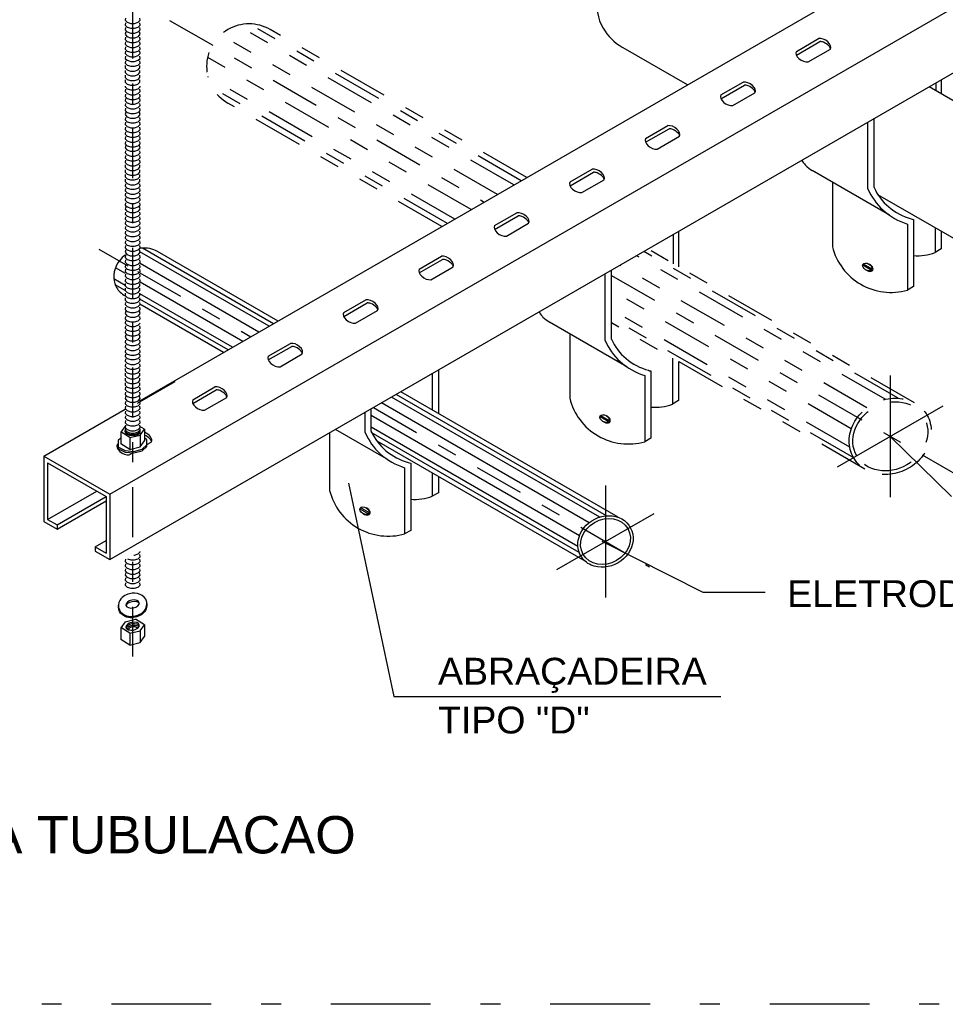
# Model space of a CAD drawing. Header units: inches. Extents: x -35 to 144, y -65 to -22.
# Tile 32 of 47: x 120.51 to 125.15, y -52.04 to -47.1. Entities that reach past the tile are written whole.
import ezdxf

# ---------------------------------------------------------------- set-up
doc = ezdxf.new("R2010")
doc.units = ezdxf.units.IN
doc.header["$MEASUREMENT"] = 0
for name, pattern in [('COMPRESS$0$DIVIDE2', [0.625, 0.25, -0.125, 0, -0.125, 0, -0.125]), ('CONTINUA', [0]), ('DASHDOT', [1, 0.5, -0.25, 0, -0.25]), ('DASHDOT2', [0.5, 0.25, -0.125, 0, -0.125])]:
    doc.linetypes.add(name, pattern=pattern)
for name, color, linetype in [('AR-FRIGORIGENAS', 130, 'COMPRESS$0$DIVIDE2'), ('DETALHES', 2, 'Continuous'), ('EQUIP', 8, 'Continuous'), ('ITEM', 8, 'Continuous')]:
    doc.layers.add(name, color=color, linetype=linetype)
doc.layers.add('TEXTO-02', color=2, linetype='Continuous', lineweight=20)
doc.styles.add('ROMANS', font='arial.ttf', dxfattribs={"height": 0.18})

msp = doc.modelspace()

# ---------------------------------------------------------------- linework, layer by layer
at = {"color": 2, "linetype": 'DASHDOT'}
msp.add_lwpolyline([(117.2662, -43.0261), (128.0681, -43.0261), (128.0681, -52.0378), (117.2662, -52.0378)], close=True, dxfattribs=at)
at = {"layer": 'AR-FRIGORIGENAS'}
for p, q in [((122.9858, -47.9281), (121.6, -47.128)), ((123.0226, -47.9068), (121.6598, -47.1199)), ((123.0503, -47.8908), (121.7645, -47.1484)), ((122.9028, -47.976), (121.5152, -47.1749)), ((122.7719, -48.0515), (121.4498, -47.2882)), ((122.6889, -48.0994), (121.4516, -47.385)), ((122.6521, -48.1207), (121.4745, -47.4408)), ((122.6244, -48.1367), (121.5515, -47.5173)), ((124.9938, -49.021), (123.658, -48.2498)), ((124.8475, -49.003), (123.6005, -48.283)), ((124.912, -48.9976), (123.6374, -48.2617)), ((124.756, -49.0459), (123.5175, -48.3309)), ((124.6774, -49.1516), (123.4742, -48.4569)), ((124.6693, -49.2428), (123.4742, -48.5528)), ((124.6892, -49.2969), (123.4742, -48.5954)), ((124.7453, -49.3533), (123.4742, -48.6194))]:
    msp.add_line(p, q, dxfattribs=at)
msp.add_ellipse((121.658, -47.3329), major_axis=(0.1506, 0.1506), ratio=1, start_param=0.261799, end_param=3.403392, dxfattribs=at)
msp.add_ellipse((124.8728, -49.1889), major_axis=(-0.1685, -0.0973), ratio=0.852526, dxfattribs=at)
msp.add_open_spline([(124.6884, -49.2954), (124.7044, -49.3232), (124.729, -49.3459), (124.8123, -49.3874), (124.8819, -49.3868), (125.0011, -49.334), (125.0499, -49.2823), (125.0887, -49.1653), (125.0774, -49.1008), (125.0003, -49.0129), (124.9367, -48.9912), (124.8098, -49.0057), (124.7474, -49.0414), (124.6704, -49.1434), (124.6566, -49.2093), (124.6782, -49.2755), (124.6828, -49.2857), (124.6884, -49.2954)], degree=3, knots=[0, 0, 0, 0, 0.513973, 0.513973, 1.445848, 1.445848, 2.377722, 2.377722, 3.309597, 3.309597, 4.241472, 4.241472, 5.173346, 5.173346, 6.105221, 6.105221, 6.283185, 6.283185, 6.283185, 6.283185], dxfattribs=at)
at = {"layer": 'DETALHES', "linetype": 'DASHDOT2'}
for p, q in [((121.0743, -50.2938), (121.0743, -46.6775)), ((121.2589, -47.1024), (122.8374, -48.0137)), ((120.9045, -48.2495), (121.0506, -48.3339)), ((121.0979, -48.3612), (121.6667, -48.6896)), ((123.4742, -48.3814), (125.2298, -49.395)), ((122.2814, -49.0445), (123.6648, -49.8432))]:
    msp.add_line(p, q, dxfattribs=at)
at = {"layer": 'DETALHES'}
for p, q in [((124.4022, -47.2577), (124.5134, -47.1935)), ((124.4022, -47.277), (124.52, -47.209)), ((124.4612, -47.311), (124.5724, -47.2468)), ((124.0239, -47.4761), (124.1351, -47.4119)), ((124.0239, -47.4954), (124.1417, -47.4274)), ((124.0829, -47.5294), (124.1941, -47.4652)), ((123.6456, -47.6945), (123.7568, -47.6303)), ((123.6456, -47.7138), (123.7634, -47.6459)), ((123.7046, -47.7478), (123.8158, -47.6836)), ((123.2673, -47.9129), (123.3785, -47.8487)), ((123.2673, -47.9323), (123.3851, -47.8643)), ((123.3263, -47.9662), (123.4375, -47.902)), ((122.889, -48.1314), (123.0002, -48.0671)), ((122.889, -48.1507), (123.0068, -48.0827)), ((122.948, -48.1847), (123.0592, -48.1204)), ((121.7807, -48.6238), (121.1242, -48.2447)), ((121.758, -48.6369), (121.1109, -48.2633)), ((122.5107, -48.3498), (122.6219, -48.2855)), ((122.5107, -48.3691), (122.6285, -48.3011)), ((121.707, -48.6664), (121.1111, -48.3224)), ((122.5697, -48.4031), (122.6809, -48.3388)), ((121.0373, -48.4317), (120.98, -48.3986)), ((121.0372, -48.4579), (120.9872, -48.429)), ((121.6264, -48.7129), (121.1112, -48.4154)), ((124.9896, -48.4377), (124.9589, -48.4555)), ((121.5754, -48.7423), (121.1108, -48.4741)), ((121.5527, -48.7555), (121.1106, -48.5002)), ((122.1324, -48.5682), (122.2436, -48.504)), ((122.1324, -48.5875), (122.2502, -48.5195)), ((122.1914, -48.6215), (122.3026, -48.5573)), ((121.7541, -48.7866), (121.8653, -48.7224)), ((121.7541, -48.8059), (121.8719, -48.7379)), ((121.8131, -48.8399), (121.9243, -48.7757)), ((124.8728, -48.8837), (124.8728, -49.4941)), ((121.3758, -49.005), (121.487, -48.9408)), ((121.3758, -49.0243), (121.4936, -48.9563)), ((123.416, -49.5942), (122.3728, -48.9918)), ((123.4502, -49.5877), (122.3955, -48.9787)), ((121.4348, -49.0583), (121.546, -48.9941)), ((123.3628, -49.6224), (122.3217, -49.0213)), ((124.6085, -49.3415), (125.1371, -49.0363)), ((123.3145, -49.6875), (122.2704, -49.0846)), ((121.0361, -49.1374), (121.0145, -49.1674)), ((121.0392, -49.1366), (121.0361, -49.1374)), ((121.1338, -49.1526), (121.111, -49.1387)), ((121.0145, -49.1674), (121.0145, -49.2268)), ((121.0602, -49.1951), (121.0146, -49.1671)), ((121.038, -49.1578), (121.0463, -49.1725)), ((121.0463, -49.1725), (121.0636, -49.1797)), ((121.0602, -49.1951), (121.1122, -49.1827)), ((121.0636, -49.1797), (121.085, -49.1797)), ((121.085, -49.1797), (121.1023, -49.1725)), ((121.1023, -49.1725), (121.1106, -49.1578)), ((121.1122, -49.1827), (121.1338, -49.1526)), ((121.1122, -49.1827), (121.1122, -49.2415)), ((121.1338, -49.1526), (121.1338, -49.2115)), ((123.3065, -49.7418), (122.2704, -49.1436)), ((123.3132, -49.7719), (122.2704, -49.1698)), ((120.9975, -49.2286), (121.003, -49.2255)), ((121.003, -49.2063), (121.0145, -49.1959)), ((121.003, -49.232), (121.003, -49.2063)), ((121.003, -49.2517), (121.003, -49.214)), ((121.0598, -49.2546), (121.0145, -49.2268)), ((121.0602, -49.1951), (121.0602, -49.2545)), ((121.1212, -49.2537), (121.1454, -49.232)), ((121.1212, -49.2615), (121.1454, -49.2398)), ((121.1454, -49.2063), (121.1338, -49.1959)), ((121.1454, -49.232), (121.1454, -49.2063)), ((121.1454, -49.2398), (121.1454, -49.214)), ((121.1454, -49.2306), (121.1677, -49.2177)), ((123.6725, -49.1982), (123.6417, -49.2159)), ((120.9975, -49.2479), (121.0037, -49.2443)), ((121.003, -49.244), (121.0365, -49.2607)), ((121.003, -49.2517), (121.0365, -49.2685)), ((121.0365, -49.2607), (121.0807, -49.2644)), ((121.0365, -49.2685), (121.0807, -49.2722)), ((121.0565, -49.2819), (121.0743, -49.2716)), ((121.0598, -49.2546), (121.1118, -49.2422)), ((121.0807, -49.2644), (121.1212, -49.2537)), ((121.0807, -49.2722), (121.1212, -49.2615)), ((123.445, -49.4347), (123.445, -49.998)), ((120.6481, -49.6053), (120.894, -49.4633)), ((123.2011, -49.8572), (123.689, -49.5755)), ((121.0365, -50.1187), (121.015, -50.1487)), ((121.0365, -50.1187), (121.0889, -50.1061)), ((121.1343, -50.134), (121.0889, -50.1061)), ((121.015, -50.1487), (121.015, -50.2081)), ((121.0607, -50.1764), (121.0151, -50.1484)), ((121.0607, -50.1764), (121.1127, -50.164)), ((121.0607, -50.1764), (121.0607, -50.2358)), ((121.1127, -50.164), (121.1343, -50.134)), ((121.1127, -50.164), (121.1127, -50.2228)), ((121.1343, -50.134), (121.1343, -50.1928)), ((121.0602, -50.2359), (121.015, -50.2081)), ((121.0602, -50.2359), (121.1122, -50.2235))]:
    msp.add_line(p, q, dxfattribs=at)
for points in [[(121.1118, -49.2422), (121.1338, -49.2115)], [(121.1122, -50.2235), (121.1343, -50.1928)]]:
    msp.add_lwpolyline(points, dxfattribs=at)
for points in [[(121.0377, -47.0906, 0), (121.0374, -47.1021, 0), (121.0471, -47.1122, 0), (121.0643, -47.118, 0), (121.0842, -47.118, 0), (121.1014, -47.1122, 0), (121.1112, -47.1021, 0), (121.1109, -47.0906, 0)], [(121.0377, -47.1147, 0), (121.0374, -47.1262, 0), (121.0471, -47.1362, 0), (121.0643, -47.142, 0), (121.0842, -47.142, 0), (121.1014, -47.1362, 0), (121.1112, -47.1262, 0), (121.1109, -47.1147, 0)], [(121.0396, -47.1595, 0), (121.0366, -47.1718, 0), (121.0455, -47.1831, 0), (121.0635, -47.1898, 0), (121.085, -47.1898, 0), (121.1031, -47.1831, 0), (121.112, -47.1718, 0), (121.1089, -47.1595, 0)], [(121.0377, -47.1388, 0), (121.0374, -47.1503, 0), (121.0471, -47.1603, 0), (121.0643, -47.1661, 0), (121.0842, -47.1661, 0), (121.1014, -47.1603, 0), (121.1112, -47.1503, 0), (121.1109, -47.1388, 0)], [(121.0377, -47.1866, 0), (121.0374, -47.1981, 0), (121.0471, -47.2082, 0), (121.0643, -47.214, 0), (121.0842, -47.214, 0), (121.1014, -47.2082, 0), (121.1112, -47.1981, 0), (121.1109, -47.1866, 0)], [(121.0377, -47.2107, 0), (121.0374, -47.2222, 0), (121.0471, -47.2322, 0), (121.0643, -47.238, 0), (121.0842, -47.238, 0), (121.1014, -47.2322, 0), (121.1112, -47.2222, 0), (121.1109, -47.2107, 0)], [(121.0377, -47.2349, 0), (121.0374, -47.2464, 0), (121.0471, -47.2564, 0), (121.0643, -47.2622, 0), (121.0842, -47.2622, 0), (121.1014, -47.2564, 0), (121.1112, -47.2464, 0), (121.1109, -47.2349, 0)], [(121.0377, -47.2573, 0), (121.0374, -47.2688, 0), (121.0471, -47.2788, 0), (121.0643, -47.2846, 0), (121.0842, -47.2846, 0), (121.1014, -47.2788, 0), (121.1112, -47.2688, 0), (121.1109, -47.2573, 0)], [(121.0377, -47.2813, 0), (121.0374, -47.2928, 0), (121.0471, -47.3028, 0), (121.0643, -47.3086, 0), (121.0842, -47.3086, 0), (121.1014, -47.3028, 0), (121.1112, -47.2928, 0), (121.1109, -47.2813, 0)], [(121.0377, -47.3054, 0), (121.0374, -47.3169, 0), (121.0471, -47.3269, 0), (121.0643, -47.3327, 0), (121.0842, -47.3327, 0), (121.1014, -47.3269, 0), (121.1112, -47.3169, 0), (121.1109, -47.3054, 0)], [(121.0374, -47.3291, 0), (121.037, -47.3406, 0), (121.0468, -47.3506, 0), (121.064, -47.3564, 0), (121.0839, -47.3564, 0), (121.1011, -47.3506, 0), (121.1109, -47.3406, 0), (121.1106, -47.3291, 0)], [(121.0374, -47.3531, 0), (121.037, -47.3646, 0), (121.0468, -47.3747, 0), (121.064, -47.3805, 0), (121.0839, -47.3805, 0), (121.1011, -47.3747, 0), (121.1109, -47.3646, 0), (121.1106, -47.3531, 0)], [(121.037, -47.4009, 0), (121.0367, -47.4124, 0), (121.0465, -47.4224, 0), (121.0637, -47.4282, 0), (121.0836, -47.4282, 0), (121.1008, -47.4224, 0), (121.1106, -47.4124, 0), (121.1103, -47.4009, 0)], [(121.0374, -47.3773, 0), (121.037, -47.3888, 0), (121.0468, -47.3989, 0), (121.064, -47.4047, 0), (121.0839, -47.4047, 0), (121.1011, -47.3989, 0), (121.1109, -47.3888, 0), (121.1106, -47.3773, 0)], [(121.0374, -47.4323, 0), (121.0374, -47.4355, 0), (121.0471, -47.4455, 0), (121.0643, -47.4513, 0), (121.0842, -47.4513, 0), (121.1014, -47.4455, 0), (121.1112, -47.4355, 0), (121.1111, -47.4318, 0)], [(121.0377, -47.448, 0), (121.0374, -47.4595, 0), (121.0471, -47.4695, 0), (121.0643, -47.4753, 0), (121.0842, -47.4753, 0), (121.1014, -47.4695, 0), (121.1112, -47.4595, 0), (121.1109, -47.448, 0)], [(121.0377, -47.4722, 0), (121.0374, -47.4837, 0), (121.0471, -47.4938, 0), (121.0643, -47.4996, 0), (121.0842, -47.4996, 0), (121.1014, -47.4938, 0), (121.1112, -47.4837, 0), (121.1109, -47.4722, 0)], [(121.0377, -47.4946, 0), (121.0374, -47.5061, 0), (121.0471, -47.5161, 0), (121.0643, -47.5219, 0), (121.0842, -47.5219, 0), (121.1014, -47.5161, 0), (121.1112, -47.5061, 0), (121.1109, -47.4946, 0)], [(121.0377, -47.5186, 0), (121.0374, -47.5301, 0), (121.0471, -47.5401, 0), (121.0643, -47.546, 0), (121.0842, -47.546, 0), (121.1014, -47.5401, 0), (121.1112, -47.5301, 0), (121.1109, -47.5186, 0)], [(121.0377, -47.5427, 0), (121.0374, -47.5542, 0), (121.0471, -47.5642, 0), (121.0643, -47.57, 0), (121.0842, -47.57, 0), (121.1014, -47.5642, 0), (121.1112, -47.5542, 0), (121.1109, -47.5427, 0)], [(121.0396, -47.5622, 0), (121.0366, -47.5745, 0), (121.0455, -47.5858, 0), (121.0635, -47.5925, 0), (121.085, -47.5925, 0), (121.1031, -47.5858, 0), (121.112, -47.5745, 0), (121.1089, -47.5622, 0)], [(121.0377, -47.5894, 0), (121.0374, -47.6009, 0), (121.0471, -47.6109, 0), (121.0643, -47.6167, 0), (121.0842, -47.6167, 0), (121.1014, -47.6109, 0), (121.1112, -47.6009, 0), (121.1109, -47.5894, 0)], [(121.0377, -47.6134, 0), (121.0374, -47.6249, 0), (121.0471, -47.635, 0), (121.0643, -47.6408, 0), (121.0842, -47.6408, 0), (121.1014, -47.635, 0), (121.1112, -47.6249, 0), (121.1109, -47.6134, 0)], [(121.0377, -47.6377, 0), (121.0374, -47.6492, 0), (121.0471, -47.6592, 0), (121.0643, -47.665, 0), (121.0842, -47.665, 0), (121.1014, -47.6592, 0), (121.1112, -47.6492, 0), (121.1109, -47.6377, 0)], [(121.0377, -47.6613, 0), (121.0374, -47.6728, 0), (121.0471, -47.6828, 0), (121.0643, -47.6886, 0), (121.0842, -47.6886, 0), (121.1014, -47.6828, 0), (121.1112, -47.6728, 0), (121.1109, -47.6613, 0)], [(121.0377, -47.6854, 0), (121.0374, -47.6969, 0), (121.0471, -47.7069, 0), (121.0643, -47.7127, 0), (121.0842, -47.7127, 0), (121.1014, -47.7069, 0), (121.1112, -47.6969, 0), (121.1109, -47.6854, 0)], [(121.0396, -47.7289, 0), (121.0366, -47.7411, 0), (121.0455, -47.7524, 0), (121.0635, -47.7591, 0), (121.085, -47.7591, 0), (121.1031, -47.7524, 0), (121.112, -47.7411, 0), (121.1089, -47.7289, 0)], [(121.0377, -47.7094, 0), (121.0374, -47.7209, 0), (121.0471, -47.731, 0), (121.0643, -47.7368, 0), (121.0842, -47.7368, 0), (121.1014, -47.731, 0), (121.1112, -47.7209, 0), (121.1109, -47.7094, 0)], [(121.0377, -47.756, 0), (121.0374, -47.7675, 0), (121.0471, -47.7775, 0), (121.0643, -47.7833, 0), (121.0842, -47.7833, 0), (121.1014, -47.7775, 0), (121.1112, -47.7675, 0), (121.1109, -47.756, 0)], [(121.0377, -47.7801, 0), (121.0374, -47.7916, 0), (121.0471, -47.8016, 0), (121.0643, -47.8074, 0), (121.0842, -47.8074, 0), (121.1014, -47.8016, 0), (121.1112, -47.7916, 0), (121.1109, -47.7801, 0)], [(121.0377, -47.8043, 0), (121.0374, -47.8158, 0), (121.0471, -47.8258, 0), (121.0643, -47.8316, 0), (121.0842, -47.8316, 0), (121.1014, -47.8258, 0), (121.1112, -47.8158, 0), (121.1109, -47.8043, 0)], [(121.0374, -47.8278, 0), (121.037, -47.8393, 0), (121.0468, -47.8493, 0), (121.064, -47.8551, 0), (121.0839, -47.8551, 0), (121.1011, -47.8493, 0), (121.1109, -47.8393, 0), (121.1106, -47.8278, 0)], [(121.0374, -47.8519, 0), (121.037, -47.8634, 0), (121.0468, -47.8734, 0), (121.064, -47.8792, 0), (121.0839, -47.8792, 0), (121.1011, -47.8734, 0), (121.1109, -47.8634, 0), (121.1106, -47.8519, 0)], [(121.037, -47.8756, 0), (121.0367, -47.887, 0), (121.0465, -47.8971, 0), (121.0637, -47.9029, 0), (121.0836, -47.9029, 0), (121.1008, -47.8971, 0), (121.1106, -47.887, 0), (121.1103, -47.8756, 0)], [(121.0373, -47.8996, 0), (121.037, -47.9111, 0), (121.0468, -47.9211, 0), (121.064, -47.9269, 0), (121.0839, -47.9269, 0), (121.1011, -47.9211, 0), (121.1109, -47.9111, 0), (121.1106, -47.8996, 0)], [(121.0377, -47.9223, 0), (121.0374, -47.9338, 0), (121.0471, -47.9438, 0), (121.0643, -47.9496, 0), (121.0842, -47.9496, 0), (121.1014, -47.9438, 0), (121.1112, -47.9338, 0), (121.1109, -47.9223, 0)], [(121.0377, -47.9465, 0), (121.0374, -47.958, 0), (121.0471, -47.968, 0), (121.0643, -47.9738, 0), (121.0842, -47.9738, 0), (121.1014, -47.968, 0), (121.1112, -47.958, 0), (121.1109, -47.9465, 0)], [(121.0377, -47.9688, 0), (121.0374, -47.9803, 0), (121.0471, -47.9904, 0), (121.0643, -47.9962, 0), (121.0842, -47.9962, 0), (121.1014, -47.9904, 0), (121.1112, -47.9803, 0), (121.1109, -47.9688, 0)], [(121.0377, -47.9929, 0), (121.0374, -48.0044, 0), (121.0471, -48.0144, 0), (121.0643, -48.0202, 0), (121.0842, -48.0202, 0), (121.1014, -48.0144, 0), (121.1112, -48.0044, 0), (121.1109, -47.9929, 0)], [(121.0396, -48.0365, 0), (121.0366, -48.0488, 0), (121.0455, -48.0601, 0), (121.0635, -48.0668, 0), (121.085, -48.0668, 0), (121.1031, -48.0601, 0), (121.112, -48.0488, 0), (121.1089, -48.0365, 0)], [(121.0377, -48.017, 0), (121.0374, -48.0285, 0), (121.0471, -48.0385, 0), (121.0643, -48.0443, 0), (121.0842, -48.0443, 0), (121.1014, -48.0385, 0), (121.1112, -48.0285, 0), (121.1109, -48.017, 0)], [(121.0377, -48.0637, 0), (121.0374, -48.0752, 0), (121.0471, -48.0852, 0), (121.0643, -48.091, 0), (121.0842, -48.091, 0), (121.1014, -48.0852, 0), (121.1112, -48.0752, 0), (121.1109, -48.0637, 0)], [(121.0377, -48.0877, 0), (121.0374, -48.0992, 0), (121.0471, -48.1092, 0), (121.0643, -48.115, 0), (121.0842, -48.115, 0), (121.1014, -48.1092, 0), (121.1112, -48.0992, 0), (121.1109, -48.0877, 0)], [(121.0377, -48.1119, 0), (121.0374, -48.1234, 0), (121.0471, -48.1335, 0), (121.0643, -48.1393, 0), (121.0842, -48.1393, 0), (121.1014, -48.1335, 0), (121.1112, -48.1234, 0), (121.1109, -48.1119, 0)], [(121.0377, -48.1356, 0), (121.0374, -48.1471, 0), (121.0471, -48.1571, 0), (121.0643, -48.1629, 0), (121.0842, -48.1629, 0), (121.1014, -48.1571, 0), (121.1112, -48.1471, 0), (121.1109, -48.1356, 0)], [(121.0377, -48.1597, 0), (121.0374, -48.1712, 0), (121.0471, -48.1812, 0), (121.0643, -48.187, 0), (121.0842, -48.187, 0), (121.1014, -48.1812, 0), (121.1112, -48.1712, 0), (121.1109, -48.1597, 0)], [(121.0377, -48.1837, 0), (121.0374, -48.1952, 0), (121.0471, -48.2052, 0), (121.0643, -48.211, 0), (121.0842, -48.211, 0), (121.1014, -48.2052, 0), (121.1112, -48.1952, 0), (121.1109, -48.1837, 0)], [(121.0377, -48.2079, 0), (121.0374, -48.2194, 0), (121.0471, -48.2295, 0), (121.0643, -48.2353, 0), (121.0842, -48.2353, 0), (121.1014, -48.2295, 0), (121.1112, -48.2194, 0), (121.1109, -48.2079, 0)], [(121.0377, -48.232, 0), (121.0374, -48.2435, 0), (121.0471, -48.2535, 0), (121.0643, -48.2593, 0), (121.0842, -48.2593, 0), (121.1014, -48.2535, 0), (121.1112, -48.2435, 0), (121.1109, -48.232, 0)], [(121.0396, -48.2527, 0), (121.0366, -48.265, 0), (121.0455, -48.2763, 0), (121.0635, -48.283, 0), (121.085, -48.283, 0), (121.1031, -48.2763, 0), (121.112, -48.265, 0), (121.1089, -48.2527, 0)], [(121.0377, -48.2799, 0), (121.0374, -48.2914, 0), (121.0471, -48.3014, 0), (121.0643, -48.3072, 0), (121.0842, -48.3072, 0), (121.1014, -48.3014, 0), (121.1112, -48.2914, 0), (121.1109, -48.2799, 0)], [(121.0377, -48.3039, 0), (121.0374, -48.3154, 0), (121.0471, -48.3255, 0), (121.0643, -48.3313, 0), (121.0842, -48.3313, 0), (121.1014, -48.3255, 0), (121.1112, -48.3154, 0), (121.1109, -48.3039, 0)], [(121.0377, -48.3281, 0), (121.0374, -48.3396, 0), (121.0471, -48.3497, 0), (121.0643, -48.3555, 0), (121.0842, -48.3555, 0), (121.1014, -48.3497, 0), (121.1112, -48.3396, 0), (121.1109, -48.3281, 0)], [(121.0377, -48.3505, 0), (121.0374, -48.362, 0), (121.0471, -48.372, 0), (121.0643, -48.3778, 0), (121.0842, -48.3778, 0), (121.1014, -48.372, 0), (121.1112, -48.362, 0), (121.1109, -48.3505, 0)], [(121.0377, -48.3746, 0), (121.0374, -48.3861, 0), (121.0471, -48.3961, 0), (121.0643, -48.4019, 0), (121.0842, -48.4019, 0), (121.1014, -48.3961, 0), (121.1112, -48.3861, 0), (121.1109, -48.3746, 0)], [(121.0377, -48.3986, 0), (121.0374, -48.4101, 0), (121.0471, -48.4201, 0), (121.0643, -48.4259, 0), (121.0842, -48.4259, 0), (121.1014, -48.4201, 0), (121.1112, -48.4101, 0), (121.1109, -48.3986, 0)], [(121.0374, -48.4223, 0), (121.037, -48.4338, 0), (121.0468, -48.4438, 0), (121.064, -48.4496, 0), (121.0839, -48.4496, 0), (121.1011, -48.4438, 0), (121.1109, -48.4338, 0), (121.1106, -48.4223, 0)], [(121.0374, -48.4464, 0), (121.037, -48.4579, 0), (121.0468, -48.4679, 0), (121.064, -48.4737, 0), (121.0839, -48.4737, 0), (121.1011, -48.4679, 0), (121.1109, -48.4579, 0), (121.1106, -48.4464, 0)], [(121.037, -48.4941, 0), (121.0367, -48.5056, 0), (121.0465, -48.5156, 0), (121.0637, -48.5214, 0), (121.0836, -48.5214, 0), (121.1008, -48.5156, 0), (121.1106, -48.5056, 0), (121.1103, -48.4941, 0)], [(121.0374, -48.4706, 0), (121.037, -48.4821, 0), (121.0468, -48.4921, 0), (121.064, -48.4979, 0), (121.0839, -48.4979, 0), (121.1011, -48.4921, 0), (121.1109, -48.4821, 0), (121.1106, -48.4706, 0)], [(121.0377, -48.5168, 0), (121.0374, -48.5283, 0), (121.0471, -48.5383, 0), (121.0643, -48.5441, 0), (121.0842, -48.5441, 0), (121.1014, -48.5383, 0), (121.1112, -48.5283, 0), (121.1109, -48.5168, 0)], [(121.0377, -48.5409, 0), (121.0374, -48.5524, 0), (121.0471, -48.5624, 0), (121.0643, -48.5682, 0), (121.0842, -48.5682, 0), (121.1014, -48.5624, 0), (121.1112, -48.5524, 0), (121.1109, -48.5409, 0)], [(121.0396, -48.5603, 0), (121.0366, -48.5725, 0), (121.0455, -48.5838, 0), (121.0635, -48.5905, 0), (121.085, -48.5905, 0), (121.1031, -48.5838, 0), (121.112, -48.5725, 0), (121.1089, -48.5603, 0)], [(121.0377, -48.5874, 0), (121.0374, -48.5989, 0), (121.0471, -48.6089, 0), (121.0643, -48.6147, 0), (121.0842, -48.6147, 0), (121.1014, -48.6089, 0), (121.1112, -48.5989, 0), (121.1109, -48.5874, 0)], [(121.0377, -48.6101, 0), (121.0374, -48.6216, 0), (121.0471, -48.6316, 0), (121.0643, -48.6374, 0), (121.0842, -48.6374, 0), (121.1014, -48.6316, 0), (121.1112, -48.6216, 0), (121.1112, -48.621, 0)], [(121.0377, -48.6342, 0), (121.0374, -48.6457, 0), (121.0471, -48.6557, 0), (121.0643, -48.6615, 0), (121.0842, -48.6615, 0), (121.1014, -48.6557, 0), (121.1112, -48.6457, 0), (121.1109, -48.6342, 0)], [(121.0396, -48.679, 0), (121.0366, -48.6912, 0), (121.0455, -48.7025, 0), (121.0635, -48.7092, 0), (121.085, -48.7092, 0), (121.1031, -48.7025, 0), (121.112, -48.6912, 0), (121.1089, -48.679, 0)], [(121.0377, -48.6582, 0), (121.0374, -48.6697, 0), (121.0471, -48.6797, 0), (121.0643, -48.6855, 0), (121.0842, -48.6855, 0), (121.1014, -48.6797, 0), (121.1112, -48.6697, 0), (121.1109, -48.6582, 0)], [(121.0377, -48.7061, 0), (121.0374, -48.7176, 0), (121.0471, -48.7276, 0), (121.0643, -48.7334, 0), (121.0842, -48.7334, 0), (121.1014, -48.7276, 0), (121.1112, -48.7176, 0), (121.1109, -48.7061, 0)], [(121.0377, -48.7302, 0), (121.0374, -48.7417, 0), (121.0471, -48.7517, 0), (121.0643, -48.7575, 0), (121.0842, -48.7575, 0), (121.1014, -48.7517, 0), (121.1112, -48.7417, 0), (121.1109, -48.7302, 0)], [(121.0377, -48.7544, 0), (121.0374, -48.7659, 0), (121.0471, -48.7759, 0), (121.0643, -48.7817, 0), (121.0842, -48.7817, 0), (121.1014, -48.7759, 0), (121.1112, -48.7659, 0), (121.1109, -48.7544, 0)], [(121.0377, -48.7767, 0), (121.0374, -48.7882, 0), (121.0471, -48.7982, 0), (121.0643, -48.804, 0), (121.0842, -48.804, 0), (121.1014, -48.7982, 0), (121.1112, -48.7882, 0), (121.1109, -48.7767, 0)], [(121.0377, -48.8008, 0), (121.0374, -48.8123, 0), (121.0471, -48.8223, 0), (121.0643, -48.8281, 0), (121.0842, -48.8281, 0), (121.1014, -48.8223, 0), (121.1112, -48.8123, 0), (121.1109, -48.8008, 0)], [(121.0377, -48.8248, 0), (121.0374, -48.8363, 0), (121.0471, -48.8464, 0), (121.0643, -48.8522, 0), (121.0842, -48.8522, 0), (121.1014, -48.8464, 0), (121.1112, -48.8363, 0), (121.1109, -48.8248, 0)], [(121.0374, -48.8485, 0), (121.037, -48.86, 0), (121.0468, -48.87, 0), (121.064, -48.8758, 0), (121.0839, -48.8758, 0), (121.1011, -48.87, 0), (121.1109, -48.86, 0), (121.1106, -48.8485, 0)], [(121.0374, -48.8726, 0), (121.037, -48.8841, 0), (121.0468, -48.8941, 0), (121.064, -48.8999, 0), (121.0839, -48.8999, 0), (121.1011, -48.8941, 0), (121.1109, -48.8841, 0), (121.1106, -48.8726, 0)], [(121.037, -48.9203, 0), (121.0367, -48.9318, 0), (121.0465, -48.9418, 0), (121.0637, -48.9477, 0), (121.0836, -48.9477, 0), (121.1008, -48.9418, 0), (121.1106, -48.9318, 0), (121.1103, -48.9203, 0)], [(121.0374, -48.8968, 0), (121.037, -48.9083, 0), (121.0468, -48.9183, 0), (121.064, -48.9241, 0), (121.0839, -48.9241, 0), (121.1011, -48.9183, 0), (121.1109, -48.9083, 0), (121.1106, -48.8968, 0)], [(121.0377, -48.943, 0), (121.0374, -48.9545, 0), (121.0471, -48.9645, 0), (121.0643, -48.9703, 0), (121.0842, -48.9703, 0), (121.1014, -48.9645, 0), (121.1112, -48.9545, 0), (121.1109, -48.943, 0)], [(121.0396, -48.9865, 0), (121.0366, -48.9988, 0), (121.0455, -49.01, 0), (121.0635, -49.0168, 0), (121.085, -49.0168, 0), (121.1031, -49.01, 0), (121.112, -48.9988, 0), (121.1089, -48.9865, 0)], [(121.0377, -48.9671, 0), (121.0374, -48.9786, 0), (121.0471, -48.9886, 0), (121.0643, -48.9944, 0), (121.0842, -48.9944, 0), (121.1014, -48.9886, 0), (121.1112, -48.9786, 0), (121.1109, -48.9671, 0)], [(121.0377, -49.0136, 0), (121.0374, -49.0251, 0), (121.0471, -49.0351, 0), (121.0643, -49.0409, 0), (121.0842, -49.0409, 0), (121.1014, -49.0351, 0), (121.1112, -49.0251, 0), (121.1109, -49.0136, 0)], [(121.0377, -49.0378, 0), (121.0374, -49.0493, 0), (121.0471, -49.0594, 0), (121.0643, -49.0652, 0), (121.0842, -49.0652, 0), (121.1014, -49.0594, 0), (121.1112, -49.0493, 0), (121.1109, -49.0378, 0)], [(121.0377, -49.0619, 0), (121.0374, -49.0734, 0), (121.0471, -49.0834, 0), (121.0643, -49.0892, 0), (121.0842, -49.0892, 0), (121.1014, -49.0834, 0), (121.1112, -49.0734, 0), (121.1109, -49.0619, 0)], [(121.0377, -49.0619, 0), (121.0374, -49.0734, 0), (121.0471, -49.0834, 0), (121.0643, -49.0892, 0), (121.0842, -49.0892, 0), (121.1014, -49.0834, 0), (121.1112, -49.0734, 0), (121.1109, -49.0619, 0)], [(121.0377, -49.0853, 0), (121.0374, -49.0968, 0), (121.0471, -49.1068, 0), (121.0643, -49.1126, 0), (121.0842, -49.1126, 0), (121.1014, -49.1068, 0), (121.1112, -49.0968, 0), (121.1109, -49.0853, 0)], [(121.0377, -49.1094, 0), (121.0374, -49.1209, 0), (121.0471, -49.1309, 0), (121.0643, -49.1367, 0), (121.0842, -49.1367, 0), (121.1014, -49.1309, 0), (121.1112, -49.1209, 0), (121.1109, -49.1094, 0)], [(121.0377, -49.1334, 0), (121.0374, -49.1449, 0), (121.0471, -49.155, 0), (121.0643, -49.1608, 0), (121.0842, -49.1608, 0), (121.1014, -49.155, 0), (121.1112, -49.1449, 0), (121.1109, -49.1334, 0)], [(121.0345, -49.1626, 0), (121.0408, -49.175, 0), (121.0577, -49.1835, 0), (121.08, -49.1854, 0), (121.1004, -49.18, 0), (121.1125, -49.1691, 0), (121.1125, -49.1561, 0), (121.1112, -49.1549, 0)], [(121.0374, -49.1569, 0), (121.0345, -49.1626, 0)], [(121.0377, -49.1456, 0), (121.0374, -49.1571, 0), (121.0471, -49.1671, 0), (121.0643, -49.1729, 0), (121.0842, -49.1729, 0), (121.1014, -49.1671, 0), (121.1112, -49.1571, 0), (121.1109, -49.1456, 0)], [(121.0479, -49.8028, 0), (121.0643, -49.8084, 0), (121.0842, -49.8084, 0), (121.1014, -49.8026, 0), (121.1112, -49.7925, 0), (121.1109, -49.781, 0)], [(121.0803, -49.7841, 0), (121.0842, -49.7841, 0), (121.1014, -49.7783, 0), (121.1112, -49.7683, 0), (121.1112, -49.7663, 0)], [(121.0377, -49.8047, 0), (121.0374, -49.8162, 0), (121.0471, -49.8262, 0), (121.0643, -49.832, 0), (121.0842, -49.832, 0), (121.1014, -49.8262, 0), (121.1112, -49.8162, 0), (121.1109, -49.8047, 0)], [(121.0377, -49.8288, 0), (121.0374, -49.8403, 0), (121.0471, -49.8503, 0), (121.0643, -49.8561, 0), (121.0842, -49.8561, 0), (121.1014, -49.8503, 0), (121.1112, -49.8403, 0), (121.1109, -49.8288, 0)], [(121.0396, -49.8722, 0), (121.0366, -49.8845, 0), (121.0455, -49.8958, 0), (121.0635, -49.9025, 0), (121.085, -49.9025, 0), (121.1031, -49.8958, 0), (121.112, -49.8845, 0), (121.1089, -49.8722, 0)], [(121.0377, -49.8528, 0), (121.0374, -49.8643, 0), (121.0471, -49.8743, 0), (121.0643, -49.8801, 0), (121.0842, -49.8801, 0), (121.1014, -49.8743, 0), (121.1112, -49.8643, 0), (121.1109, -49.8528, 0)], [(121.0377, -49.8994, 0), (121.0374, -49.9109, 0), (121.0471, -49.9209, 0), (121.0643, -49.9267, 0), (121.0842, -49.9267, 0), (121.1014, -49.9209, 0), (121.1112, -49.9109, 0), (121.1109, -49.8994, 0)], [(121.0377, -49.9234, 0), (121.0374, -49.9349, 0), (121.0471, -49.945, 0), (121.0643, -49.9508, 0), (121.0842, -49.9508, 0), (121.1014, -49.945, 0), (121.1112, -49.9349, 0), (121.1109, -49.9234, 0)]]:
    msp.add_polyline3d(points, dxfattribs=at)
for centre, start_param, end_param in [((124.5346, -47.2249), 3.141593, 5.606791), ((124.44, -47.2795), 0, 2.465198), ((124.1563, -47.4434), 3.141593, 5.606791), ((124.0617, -47.498), 0, 2.465198), ((123.778, -47.6618), 3.141593, 5.606791), ((123.6834, -47.7164), 0, 2.465198), ((123.3997, -47.8802), 3.141593, 5.606791), ((123.3051, -47.9348), 0, 2.465198), ((123.0214, -48.0986), 3.141593, 5.606791), ((122.9268, -48.1532), 0, 2.465198), ((122.6431, -48.317), 3.141593, 5.606791), ((122.5485, -48.3716), 0, 2.465198), ((122.2648, -48.5354), 3.141593, 5.606791), ((122.1702, -48.59), 0, 2.465198), ((121.8865, -48.7538), 3.141593, 5.606791), ((121.7919, -48.8084), 0, 2.465198), ((121.5082, -48.9722), 3.141593, 5.606791), ((121.4136, -49.0268), 0, 2.465198), ((121.1299, -49.1958), 3.141593, 4.953485), ((121.0353, -49.2504), 0, 2.465198)]:
    msp.add_ellipse(centre, major_axis=(-0.0378, 0.0218), ratio=0.609179, start_param=start_param, end_param=end_param, dxfattribs=at)
at = {"layer": 'DETALHES', "extrusion": (0, 0, -1)}
for centre in [(121.074, -50.03), (121.074, -50.1414)]:
    msp.add_ellipse(centre, major_axis=(0.0334, 0.0065), ratio=0.577287, dxfattribs=at)
for centre in [(121.0752, -50.0362), (121.0752, -50.1477)]:
    msp.add_ellipse(centre, major_axis=(0.0334, 0.0065), ratio=0.577287, start_param=3.307902, end_param=6.125259, dxfattribs=at)
at = {"layer": 'DETALHES'}
for points, knots in [([(124.5735, -47.2445), (124.5714, -47.2382), (124.5695, -47.2351), (124.5591, -47.2244), (124.5491, -47.2166), (124.532, -47.2098), (124.5252, -47.2087), (124.52, -47.209)], [3.387528, 3.387528, 3.387528, 3.387528, 4.04726, 4.04726, 4.952928, 4.952928, 5.538879, 5.538879, 5.538879, 5.538879]), ([(124.1952, -47.4629), (124.1931, -47.4566), (124.1912, -47.4535), (124.1808, -47.4428), (124.1708, -47.435), (124.1537, -47.4282), (124.1469, -47.4271), (124.1417, -47.4274)], [3.387528, 3.387528, 3.387528, 3.387528, 4.04726, 4.04726, 4.952928, 4.952928, 5.538879, 5.538879, 5.538879, 5.538879]), ([(123.8169, -47.6813), (123.8148, -47.675), (123.8129, -47.6719), (123.8025, -47.6612), (123.7925, -47.6534), (123.7754, -47.6467), (123.7686, -47.6456), (123.7634, -47.6459)], [3.387528, 3.387528, 3.387528, 3.387528, 4.04726, 4.04726, 4.952928, 4.952928, 5.538879, 5.538879, 5.538879, 5.538879]), ([(123.4386, -47.8997), (123.4365, -47.8934), (123.4346, -47.8903), (123.4242, -47.8796), (123.4142, -47.8718), (123.3971, -47.8651), (123.3903, -47.864), (123.3851, -47.8643)], [3.387528, 3.387528, 3.387528, 3.387528, 4.04726, 4.04726, 4.952928, 4.952928, 5.538879, 5.538879, 5.538879, 5.538879]), ([(123.0603, -48.1181), (123.0582, -48.1118), (123.0563, -48.1087), (123.0459, -48.098), (123.0359, -48.0902), (123.0188, -48.0835), (123.012, -48.0824), (123.0068, -48.0827)], [3.387528, 3.387528, 3.387528, 3.387528, 4.04726, 4.04726, 4.952928, 4.952928, 5.538879, 5.538879, 5.538879, 5.538879]), ([(122.682, -48.3365), (122.6799, -48.3302), (122.678, -48.3271), (122.6676, -48.3164), (122.6576, -48.3086), (122.6405, -48.3019), (122.6337, -48.3008), (122.6285, -48.3011)], [3.387528, 3.387528, 3.387528, 3.387528, 4.04726, 4.04726, 4.952928, 4.952928, 5.538879, 5.538879, 5.538879, 5.538879]), ([(122.3037, -48.5549), (122.3016, -48.5486), (122.2997, -48.5455), (122.2893, -48.5348), (122.2793, -48.527), (122.2622, -48.5203), (122.2554, -48.5192), (122.2502, -48.5195)], [3.387528, 3.387528, 3.387528, 3.387528, 4.04726, 4.04726, 4.952928, 4.952928, 5.538879, 5.538879, 5.538879, 5.538879]), ([(121.9254, -48.7734), (121.9233, -48.7671), (121.9214, -48.7639), (121.911, -48.7532), (121.901, -48.7454), (121.8839, -48.7387), (121.8771, -48.7376), (121.8719, -48.7379)], [3.387528, 3.387528, 3.387528, 3.387528, 4.04726, 4.04726, 4.952928, 4.952928, 5.538879, 5.538879, 5.538879, 5.538879]), ([(121.5471, -48.9918), (121.545, -48.9855), (121.5431, -48.9824), (121.5327, -48.9717), (121.5227, -48.9639), (121.5056, -48.9571), (121.4988, -48.956), (121.4936, -48.9563)], [3.387528, 3.387528, 3.387528, 3.387528, 4.04726, 4.04726, 4.952928, 4.952928, 5.538879, 5.538879, 5.538879, 5.538879]), ([(121.1688, -49.2154), (121.1667, -49.2091), (121.1648, -49.206), (121.1544, -49.1953), (121.1444, -49.1875), (121.1339, -49.1833), (121.1339, -49.1833), (121.1338, -49.1833)], [3.387528, 3.387528, 3.387528, 3.387528, 4.04726, 4.04726, 4.952928, 4.952928, 4.958822, 4.958822, 4.958822, 4.958822]), ([(121.1446, -50.0199), (121.1471, -50.033), (121.1437, -50.0463), (121.1326, -50.0652), (121.1254, -50.0718), (121.0986, -50.0898), (121.0761, -50.0944), (121.0399, -50.0887), (121.025, -50.0835), (121.0039, -50.0571), (121.0003, -50.0374), (121.0095, -50.0082), (121.0187, -49.9987), (121.0377, -49.9851), (121.0481, -49.9807), (121.0759, -49.9741), (121.0939, -49.9738), (121.1253, -49.9872), (121.1407, -50.0003), (121.1446, -50.0199)], [0, 0, 0, 0, 0.470676, 0.470676, 0.941351, 0.941351, 2.133633, 2.133633, 2.849082, 2.849082, 3.445246, 3.445246, 4.041411, 4.041411, 4.637575, 4.637575, 5.577649, 5.577649, 6.283185, 6.283185, 6.283185, 6.283185]), ([(121.1448, -50.0276), (121.147, -50.0404), (121.1436, -50.0532), (121.1326, -50.0719), (121.1254, -50.0784), (121.0986, -50.0964), (121.0761, -50.1011), (121.0399, -50.0954), (121.025, -50.0902), (121.0051, -50.0653), (121.0013, -50.0489), (121.0035, -50.0352)], [0.012311, 0.012311, 0.012311, 0.012311, 0.470676, 0.470676, 0.941351, 0.941351, 2.133633, 2.133633, 2.849082, 2.849082, 3.369703, 3.369703, 3.369703, 3.369703]), ([(121.0482, -50.1571), (121.0493, -50.1495), (121.0516, -50.1455), (121.0672, -50.1353), (121.0868, -50.1334), (121.0986, -50.1387), (121.1002, -50.1403), (121.1056, -50.1443)], [3.307902, 3.307902, 3.307902, 3.307902, 4.097505, 4.097505, 5.595311, 5.595311, 6.125259, 6.125259, 6.125259, 6.125259]), ([(121.0544, -50.1601), (121.0569, -50.1521), (121.0587, -50.1496), (121.0695, -50.1436), (121.0848, -50.142), (121.093, -50.1442), (121.0991, -50.1515), (121.0991, -50.1514)], [3.52638, 3.52638, 3.52638, 3.52638, 4.179709, 4.179709, 5.456763, 5.456763, 5.891355, 5.891355, 5.891355, 5.891355])]:
    msp.add_open_spline(points, degree=3, knots=knots, dxfattribs=at)
at = {"layer": 'EQUIP'}
for p, q in [((121.111, -49.0105), (125.5902, -46.4244)), ((120.9602, -49.4797), (126.1577, -46.479)), ((120.9602, -49.8073), (126.1577, -46.8066)), ((123.8562, -47.4255), (123.5343, -47.2396)), ((125.1281, -47.401), (125.1281, -47.4716)), ((125.6427, -47.7687), (125.0669, -47.4363)), ((125.1016, -47.4163), (125.1016, -47.4564)), ((124.7913, -47.941), (124.7913, -47.5955)), ((124.7606, -47.9477), (124.7606, -47.6132)), ((124.8685, -48.0794), (124.4814, -47.8559)), ((124.5825, -47.9143), (124.5825, -48.2377)), ((125.2994, -48.2588), (124.8111, -47.9768)), ((124.9896, -48.1007), (124.9896, -48.4377)), ((124.9589, -48.1239), (124.9589, -48.4555)), ((125.0973, -48.1421), (125.0973, -48.2667)), ((123.7845, -48.1767), (123.7845, -48.3229)), ((123.8109, -48.1615), (123.8109, -48.3381)), ((125.1281, -48.1598), (125.1281, -48.249)), ((125.1281, -48.249), (125.0973, -48.2667)), ((121.8035, -48.6106), (121.1987, -48.2614)), ((121.0376, -48.3729), (120.9877, -48.3441)), ((124.7344, -48.3291), (124.7777, -48.3542)), ((124.7375, -48.3238), (124.7808, -48.3489)), ((123.4434, -48.7081), (123.4434, -48.3737)), ((123.4742, -48.7015), (123.4742, -48.3559)), ((121.5299, -48.7686), (121.111, -48.5267)), ((123.5514, -48.8399), (123.1642, -48.6164)), ((123.2653, -48.6748), (123.2653, -48.9982)), ((123.7802, -48.7961), (123.7802, -49.0272)), ((123.8109, -48.8138), (123.8109, -49.0095)), ((122.5764, -48.8742), (122.5764, -49.0568)), ((122.6071, -48.8565), (122.6071, -49.0746)), ((123.6417, -48.8844), (123.6417, -49.2159)), ((123.6725, -48.8611), (123.6725, -49.1982)), ((121.0979, -49.0232), (121.2871, -48.914)), ((123.508, -49.5947), (122.4183, -48.9655)), ((123.8109, -49.0095), (123.7802, -49.0272)), ((120.6292, -49.2886), (121.0374, -49.0529)), ((122.2397, -49.1703), (122.2397, -49.0687)), ((122.2704, -49.1637), (122.2704, -49.0509)), ((123.4172, -49.0896), (123.4606, -49.1147)), ((123.4203, -49.0843), (123.4636, -49.1093)), ((122.0615, -49.1715), (122.0615, -49.4604)), ((122.3476, -49.3021), (122.0914, -49.1542)), ((123.3436, -49.8157), (122.2994, -49.2128)), ((120.6292, -49.2886), (120.6292, -49.6162)), ((120.6292, -49.2886), (120.9602, -49.4797)), ((120.6481, -49.3214), (120.6481, -49.6053)), ((120.6481, -49.3214), (120.9413, -49.4906)), ((122.4687, -49.3233), (122.4687, -49.6604)), ((122.438, -49.3466), (122.438, -49.6781)), ((122.5764, -49.3727), (122.5764, -49.4894)), ((122.6071, -49.3905), (122.6071, -49.4717)), ((120.9602, -49.4797), (120.9602, -49.8073)), ((122.6071, -49.4717), (122.5764, -49.4894)), ((120.6954, -49.6326), (120.9413, -49.4906)), ((120.6954, -49.6544), (120.9413, -49.5125)), ((120.9413, -49.4906), (120.9413, -49.7746)), ((122.2135, -49.5518), (122.2568, -49.5769)), ((122.2165, -49.5465), (122.2598, -49.5716)), ((120.6292, -49.6162), (120.6954, -49.6544)), ((120.6481, -49.6053), (120.6954, -49.6326)), ((120.6954, -49.6326), (120.6954, -49.6544)), ((122.4687, -49.6604), (122.438, -49.6781)), ((120.8867, -49.743), (120.9413, -49.7115)), ((120.8867, -49.743), (120.8867, -49.7649)), ((120.8867, -49.743), (120.9413, -49.7746)), ((120.8867, -49.7649), (120.9602, -49.8073))]:
    msp.add_line(p, q, dxfattribs=at)
for centre, radius, start, end in [((124.8764, -48.1637), 0.3031, 194.1266, 285.7801), ((125.0099, -48.039), 0.2439, 265.232, 291.0044), ((123.5593, -48.9242), 0.3031, 194.1266, 285.7801), ((123.6927, -48.7995), 0.2439, 265.232, 291.0044), ((122.3555, -49.3864), 0.3031, 194.1266, 285.7801), ((122.489, -49.2617), 0.2439, 265.232, 291.0044)]:
    msp.add_arc(centre, radius, start, end, dxfattribs=at)
for centre, major_axis, ratio in [((124.7576, -48.339), (-0.022, 0.0127), 0.655448), ((123.4404, -49.0995), (-0.022, 0.0127), 0.655448), ((122.2367, -49.5617), (-0.022, 0.0127), 0.655448), ((123.445, -49.7163), (-0.112, -0.0646), 0.852526)]:
    msp.add_ellipse(centre, major_axis=major_axis, ratio=ratio, dxfattribs=at)
for centre in [(124.7628, -48.342), (123.4457, -49.1025), (122.2419, -49.5647)]:
    msp.add_ellipse(centre, major_axis=(-0.022, 0.0127), ratio=0.655448, start_param=1.391461, end_param=4.891724, dxfattribs=at)
for points, knots in [([(123.8775, -46.7496), (123.8434, -46.728), (123.8047, -46.7141), (123.6818, -46.6972), (123.595, -46.7217), (123.4605, -46.8205), (123.4116, -46.8979), (123.395, -47.0355), (123.4052, -47.0933), (123.4334, -47.1421), (123.4563, -47.1817), (123.4893, -47.2138), (123.5302, -47.2374), (123.5322, -47.2385), (123.5343, -47.2396)], [3.558874, 3.558874, 3.558874, 3.558874, 3.974344, 3.974344, 4.844951, 4.844951, 5.715558, 5.715558, 6.283185, 6.283185, 6.283185, 6.742305, 6.742305, 6.765886, 6.765886, 6.765886, 6.765886]), ([(124.429, -47.8046), (124.4411, -47.8228), (124.4449, -47.8264), (124.459, -47.8393), (124.47, -47.848), (124.4814, -47.8559)], [6.5040227, 6.5040227, 6.5040227, 6.5040227, 6.5467724, 6.5467724, 6.6622709, 6.6622709, 6.6622709, 6.6622709]), ([(124.7606, -47.9477), (124.7782, -47.9877), (124.8039, -48.0243), (124.8715, -48.0859), (124.9141, -48.1096), (124.9589, -48.1239)], [6.1900016, 6.1900016, 6.1900016, 6.1900016, 6.5467724, 6.5467724, 6.9451728, 6.9451728, 6.9451728, 6.9451728]), ([(124.7913, -47.941), (124.8088, -47.9785), (124.834, -48.0121), (124.8979, -48.0657), (124.9366, -48.0857), (124.9811, -48.0985), (124.9854, -48.0996), (124.9896, -48.1007)], [6.2089324, 6.2089324, 6.2089324, 6.2089324, 6.5816996, 6.5816996, 6.9733976, 6.9733976, 7.0143255, 7.0143255, 7.0143255, 7.0143255]), ([(121.1987, -48.2614), (121.175, -48.2479), (121.1458, -48.242), (121.1149, -48.2456), (121.113, -48.2458), (121.1111, -48.2461)], [3.5986093, 3.5986093, 3.5986093, 3.5986093, 4.2414716, 4.2414716, 4.2831722, 4.2831722, 4.2831722, 4.2831722]), ([(121.0376, -48.2778), (121.0262, -48.2865), (121.016, -48.2966), (120.9819, -48.3417), (120.9728, -48.3855), (120.9872, -48.4295), (120.9902, -48.4363), (120.9939, -48.4427), (121.0039, -48.46), (121.0188, -48.4744), (121.0368, -48.4842)], [4.865048, 4.865048, 4.865048, 4.865048, 5.173346, 5.173346, 6.105221, 6.105221, 6.283185, 6.283185, 6.283185, 6.764049, 6.764049, 6.764049, 6.764049]), ([(123.1118, -48.5651), (123.124, -48.5833), (123.1277, -48.5869), (123.1419, -48.5998), (123.1528, -48.6084), (123.1642, -48.6164)], [6.5040227, 6.5040227, 6.5040227, 6.5040227, 6.5467724, 6.5467724, 6.6622709, 6.6622709, 6.6622709, 6.6622709]), ([(123.4434, -48.7081), (123.4611, -48.7482), (123.4867, -48.7848), (123.5544, -48.8464), (123.597, -48.8701), (123.6417, -48.8844)], [6.1900016, 6.1900016, 6.1900016, 6.1900016, 6.5467724, 6.5467724, 6.9451728, 6.9451728, 6.9451728, 6.9451728]), ([(123.4742, -48.7015), (123.4916, -48.739), (123.5169, -48.7725), (123.5807, -48.8261), (123.6195, -48.8461), (123.664, -48.859), (123.6682, -48.8601), (123.6725, -48.8611)], [6.2089324, 6.2089324, 6.2089324, 6.2089324, 6.5816996, 6.5816996, 6.9733976, 6.9733976, 7.0143255, 7.0143255, 7.0143255, 7.0143255]), ([(122.2397, -49.1703), (122.2573, -49.2104), (122.283, -49.247), (122.3506, -49.3086), (122.3932, -49.3323), (122.438, -49.3466)], [6.1900016, 6.1900016, 6.1900016, 6.1900016, 6.5467724, 6.5467724, 6.9451728, 6.9451728, 6.9451728, 6.9451728]), ([(122.2704, -49.1637), (122.2879, -49.2012), (122.3131, -49.2347), (122.377, -49.2884), (122.4157, -49.3083), (122.4602, -49.3212), (122.4644, -49.3223), (122.4687, -49.3233)], [6.2089324, 6.2089324, 6.2089324, 6.2089324, 6.5816996, 6.5816996, 6.9733976, 6.9733976, 7.0143255, 7.0143255, 7.0143255, 7.0143255]), ([(123.3208, -49.7881), (123.3325, -49.8083), (123.3509, -49.8246), (123.4136, -49.8526), (123.4661, -49.848), (123.5493, -49.7996), (123.5792, -49.7563), (123.5877, -49.6677), (123.565, -49.6242), (123.4876, -49.5814), (123.4353, -49.5823), (123.3491, -49.625), (123.316, -49.6663), (123.3032, -49.7375), (123.3076, -49.7652), (123.3208, -49.7881)], [0, 0, 0, 0, 0.553333, 0.553333, 1.574381, 1.574381, 2.595429, 2.595429, 3.616476, 3.616476, 4.637524, 4.637524, 5.658572, 5.658572, 6.283185, 6.283185, 6.283185, 6.283185])]:
    msp.add_open_spline(points, degree=3, knots=knots, dxfattribs=at)
at = {"layer": 'ITEM'}
for p, q in [((125.1804, -49.4901), (124.8728, -49.1889)), ((123.9346, -49.9729), (123.4277, -49.7166)), ((124.246, -49.9729), (123.9346, -49.9729))]:
    msp.add_line(p, q, dxfattribs=at)
msp.add_lwpolyline([(122.1571, -49.4242), (122.3837, -50.4942), (124.0228, -50.4942)], dxfattribs=at)

# ---------------------------------------------------------------- texts
at = {"layer": 'EQUIP', "style": 'ROMANS'}
for s, height, p in [('ELETRODUTO RIGIDO', 0.134571, (124.3556, -50.0453)), ('ABRAÇADEIRA', 0.134571, (122.6052, -50.4343)), ('TIPO "D"', 0.13457, (122.6052, -50.6793))]:
    msp.add_text(s, height=height, dxfattribs=at).set_placement(p)
at = {"layer": 'TEXTO-02', "color": 140, "linetype": 'CONTINUA', "lineweight": -3, "style": 'ROMANS'}
msp.add_text('DET. DE SUPORTE DA TUBULACAO', height=0.1872, dxfattribs=at).set_placement((117.7178, -51.281))

doc.saveas('drawing.dxf')
